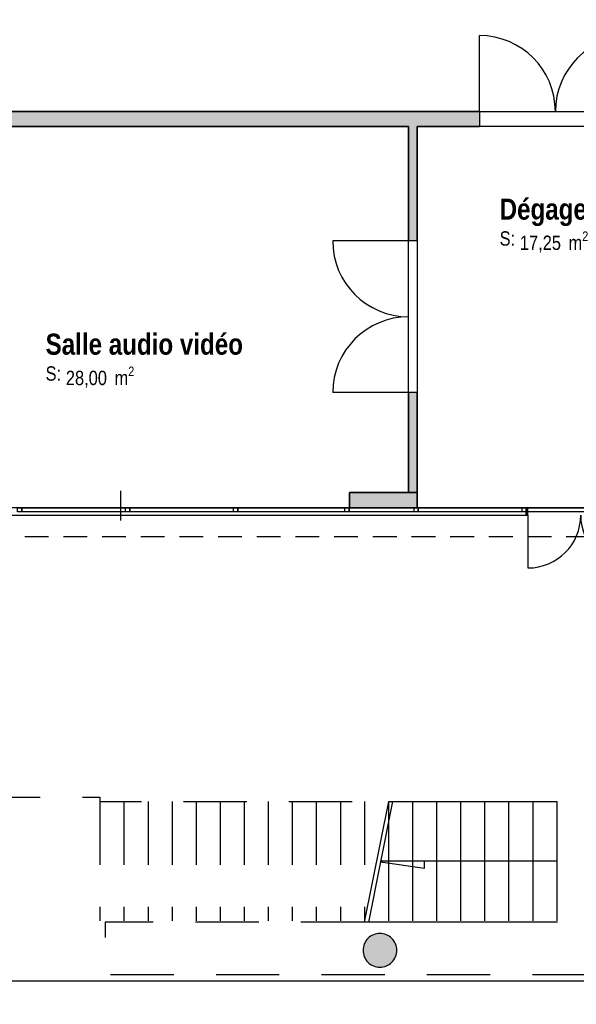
# Model space of a CAD drawing. Extents: x -24342 to 73038, y -9656 to 30949.
# Tile 34 of 170: x 1988 to 2648, y -1989 to -821. Entities that reach past the tile are written whole.
import ezdxf
from ezdxf.enums import TextEntityAlignment as Align

# ---------------------------------------------------------------- set-up
doc = ezdxf.new("R2010")
doc.units = 0
doc.set_wipeout_variables(frame=1)
for name, pattern in [('21.0032_xref_rdc_02_pro$0$Points tirets', [670.277762, 352.777767, -176.388884, 0, -141.111112]), ('21.0032_xref_rdc_02_pro$0$Tirets', [458.610928, 282.222247, -176.388681]), ('21.0032_xref_rdc_02_pro$0$Tirets petits', [125, 75, -50]), ('21.0032_xref_rdc_02_pro$0$Wipeout_Contour', [1000, 0, -1000]), ('ACAD_ISO12W100', [21, 12, -3, 0, -3, 0, -3])]:
    doc.linetypes.add(name, pattern=pattern)
for name, color, linetype in [('0_XREF', 250, 'Continuous'), ('21.0032_xref_rdc_02_pro$0$08-01 2D Dessin général.2D', 251, 'Continuous'), ('21.0032_xref_rdc_02_pro$0$A-AREA-____-OTLN.Modèle IFC', 251, 'Continuous'), ('21.0032_xref_rdc_02_pro$0$A-GLAZ-CURT-OTLN.Modèle IFC', 251, 'Continuous'), ('21.0032_xref_rdc_02_pro$0$A-GLAZ-CWMG-OTLN.Modèle IFC', 251, 'Continuous'), ('21.0032_xref_rdc_02_pro$0$A-WALL-____-OTLN.Modèle IFC', 251, 'Continuous'), ('21.0032_xref_rdc_02_pro$0$Marques de Zone ARCHICAD', 251, 'Continuous'), ('21.0032_xref_rdc_02_pro$0$Portes ARCHICAD', 251, 'Continuous'), ('21.0032_xref_rdc_02_pro$0$S-COLS-____-OTLN.Modèle IFC', 251, 'Continuous')]:
    doc.layers.add(name, color=color, linetype=linetype)
doc.styles.add('21.0032_xref_rdc_02_pro$0$STYLE_GENERE_1', font='ARIALNB.TTF')
doc.styles.add('21.0032_xref_rdc_02_pro$0$STYLE_GENERE_2', font='ARIALN.TTF')

# ---------------------------------------------------------------- blocks, each defined once
blk = doc.blocks.new('21.0032_xref_rdc_02_pro$0$Salle audio vidéo_SA_18_1', base_point=(21365, -12207))
at = {"layer": '21.0032_xref_rdc_02_pro$0$Marques de Zone ARCHICAD', "insert": (20427, -12326), "char_height": 170, "attachment_point": 1, "style": '21.0032_xref_rdc_02_pro$0$STYLE_GENERE_2'}
blk.add_mtext('\\A1;\\pt0,100;28,00{\\H0.66x;\\S^  ;} m{\\H0.66x;\\S2^  ;}', dxfattribs=at)
at = {"layer": '21.0032_xref_rdc_02_pro$0$Marques de Zone ARCHICAD'}
for tag, height, style, p in [('DUMMY_849', 250, '21.0032_xref_rdc_02_pro$0$STYLE_GENERE_1', (22543, -11862)), ('ROOM_NAME', 250, '21.0032_xref_rdc_02_pro$0$STYLE_GENERE_1', (20187, -11935)), ('calculatedAreaCode', 170, '21.0032_xref_rdc_02_pro$0$STYLE_GENERE_2', (20187, -12323))]:
    blk.add_attdef(tag, text='', height=height, dxfattribs=dict(at, style=style)).set_placement(p, align=Align.TOP_LEFT)
blk = doc.blocks.new('21.0032_xref_rdc_02_pro$0$Dégagement_COU_47_1', base_point=(26435, -10605))
at = {"layer": '21.0032_xref_rdc_02_pro$0$Marques de Zone ARCHICAD', "insert": (25809, -10723), "char_height": 170, "attachment_point": 1, "style": '21.0032_xref_rdc_02_pro$0$STYLE_GENERE_2'}
blk.add_mtext('\\A1;\\pt0,100;17,25{\\H0.66x;\\S^  ;} m{\\H0.66x;\\S2^  ;}', dxfattribs=at)
at = {"layer": '21.0032_xref_rdc_02_pro$0$Marques de Zone ARCHICAD'}
for tag, height, style, p in [('DUMMY_849', 250, '21.0032_xref_rdc_02_pro$0$STYLE_GENERE_1', (27301, -10259)), ('ROOM_NAME', 250, '21.0032_xref_rdc_02_pro$0$STYLE_GENERE_1', (25569, -10333)), ('calculatedAreaCode', 170, '21.0032_xref_rdc_02_pro$0$STYLE_GENERE_2', (25569, -10721))]:
    blk.add_attdef(tag, text='', height=height, dxfattribs=dict(at, style=style)).set_placement(p, align=Align.TOP_LEFT)
blk = doc.blocks.new('21.0032_xref_rdc_02_pro$0$Percement_45_1')
at = {"linetype": '21.0032_xref_rdc_02_pro$0$Wipeout_Contour', "ltscale": 101879.673917}
blk.add_wipeout([(16265, -14000), (16265, -14090), (25885, -14090), (25885, -14000)], dxfattribs=at).dxf.layer = '21.0032_xref_rdc_02_pro$0$A-WALL-____-OTLN.Modèle IFC'
at = {"layer": '21.0032_xref_rdc_02_pro$0$A-WALL-____-OTLN.Modèle IFC', "linetype": '21.0032_xref_rdc_02_pro$0$Points tirets'}
blk.add_line((21075, -13800), (21075, -14290), dxfattribs=at)
at = {"layer": '21.0032_xref_rdc_02_pro$0$A-WALL-____-OTLN.Modèle IFC', "linetype": 'Continuous', "flags": 128}
for points in [[(16265, -14000), (16265, -14090)], [(25885, -14000), (16265, -14000)], [(25885, -14090), (25885, -14000)], [(16265, -14090), (25885, -14090)]]:
    blk.add_lwpolyline(points, dxfattribs=at)
blk = doc.blocks.new('21.0032_xref_rdc_02_pro$0$Porte (Mur) 47[47]_1')
at = {"layer": '21.0032_xref_rdc_02_pro$0$Portes ARCHICAD', "linetype": 'Continuous'}
for p, q in [((25330, -9300), (25330, -8400)), ((27130, -9300), (27130, -8400))]:
    blk.add_line(p, q, dxfattribs=at)
for centre, start, end in [((25330, -9300), 0, 90), ((27130, -9300), 90, 180)]:
    blk.add_arc(centre, 900, start, end, dxfattribs=at)
blk = doc.blocks.new('21.0032_xref_rdc_02_pro$0$Mur_109_1', base_point=(30175, -9390))
at = {"layer": '21.0032_xref_rdc_02_pro$0$A-WALL-____-OTLN.Modèle IFC', "linetype": 'Continuous'}
blk.add_hatch(color=256, dxfattribs=at).paths.add_polyline_path([(25330, -9300), (12060, -9300), (12060, -9480), (25330, -9480)])
blk.add_line((25330, -9300), (25330, -9480), dxfattribs=at)
at = {"layer": '21.0032_xref_rdc_02_pro$0$A-WALL-____-OTLN.Modèle IFC', "linetype": 'Continuous', "flags": 128}
for points in [[(25330, -9300), (18280, -9300)], [(18240, -9480), (24490, -9480)], [(24590, -9480), (25330, -9480)]]:
    blk.add_lwpolyline(points, dxfattribs=at)
at = {"layer": '21.0032_xref_rdc_02_pro$0$Portes ARCHICAD', "linetype": 'Continuous'}
blk.add_blockref('21.0032_xref_rdc_02_pro$0$Porte (Mur) 47[47]_1', (0, 0), dxfattribs=at)
blk = doc.blocks.new('21.0032_xref_rdc_02_pro$0$Porte (Mur) 57[56]_1')
at = {"layer": '21.0032_xref_rdc_02_pro$0$Portes ARCHICAD', "linetype": 'Continuous'}
for p, q in [((24490, -10835), (23590, -10835)), ((24490, -12635), (23590, -12635))]:
    blk.add_line(p, q, dxfattribs=at)
for centre, start, end in [((24490, -10835), 180, 270), ((24490, -12635), 90, 180)]:
    blk.add_arc(centre, 900, start, end, dxfattribs=at)
blk = doc.blocks.new('21.0032_xref_rdc_02_pro$0$Mur_121_1', base_point=(24540, -13820))
at = {"layer": '21.0032_xref_rdc_02_pro$0$A-WALL-____-OTLN.Modèle IFC', "linetype": 'Continuous'}
for points in [[(24490, -10835), (24590, -10835), (24590, -9480), (24490, -9480)], [(24490, -13820), (24590, -13820), (24590, -12635), (24490, -12635)]]:
    blk.add_hatch(color=256, dxfattribs=at).paths.add_polyline_path(points)
for p, q in [((24590, -10835), (24490, -10835)), ((24590, -12635), (24490, -12635))]:
    blk.add_line(p, q, dxfattribs=at)
at = {"layer": '21.0032_xref_rdc_02_pro$0$A-WALL-____-OTLN.Modèle IFC', "linetype": 'Continuous', "flags": 128}
for points in [[(24490, -9480), (24490, -10835)], [(24590, -10835), (24590, -9480)], [(24490, -12635), (24490, -13820)], [(24590, -13820), (24590, -12635)], [(24490, -13820), (24590, -13820)]]:
    blk.add_lwpolyline(points, dxfattribs=at)
at = {"layer": '21.0032_xref_rdc_02_pro$0$Portes ARCHICAD', "linetype": 'Continuous'}
blk.add_blockref('21.0032_xref_rdc_02_pro$0$Porte (Mur) 57[56]_1', (0, 0), dxfattribs=at)
blk = doc.blocks.new('21.0032_xref_rdc_02_pro$0$Mur_169_1', base_point=(23790, -13910))
at = {"layer": '21.0032_xref_rdc_02_pro$0$A-WALL-____-OTLN.Modèle IFC', "linetype": 'Continuous'}
blk.add_hatch(color=256, dxfattribs=at).paths.add_polyline_path([(23790, -14000), (24590, -14000), (24590, -13820), (23790, -13820)])
at = {"layer": '21.0032_xref_rdc_02_pro$0$A-WALL-____-OTLN.Modèle IFC', "linetype": 'Continuous', "flags": 128}
for points in [[(24590, -13820), (23790, -13820)], [(23790, -13820), (23790, -14000)], [(24590, -14000), (24590, -13820)], [(23790, -14000), (24590, -14000)]]:
    blk.add_lwpolyline(points, dxfattribs=at)
blk = doc.blocks.new('21.0032_xref_rdc_02_pro$0$Porte (Mur) 70[68]_1')
at = {"layer": '21.0032_xref_rdc_02_pro$0$Portes ARCHICAD', "linetype": 'Continuous'}
for p, q in [((25905.256086, -14090), (25905.256086, -14715)), ((27155.256086, -14090), (27155.256086, -14715))]:
    blk.add_line(p, q, dxfattribs=at)
for centre, start, end in [((25905.256086, -14090), 270, 0), ((27155.256086, -14090), 180, 270)]:
    blk.add_arc(centre, 625, start, end, dxfattribs=at)
blk = doc.blocks.new('21.0032_xref_rdc_02_pro$0$Mur_182_1', base_point=(16265, -14045))
at = {"layer": '21.0032_xref_rdc_02_pro$0$A-WALL-____-OTLN.Modèle IFC', "linetype": 'Continuous'}
for points in [[(25905, -14000), (25885, -14000), (25885, -14090), (25905, -14090)], [(27155, -14000), (27155, -14090), (27180, -14090), (27180, -14000)]]:
    blk.add_hatch(color=256, dxfattribs=at).paths.add_polyline_path(points)
for p, q in [((25905, -14090), (25905, -14000)), ((27155, -14090), (27155, -14000))]:
    blk.add_line(p, q, dxfattribs=at)
at = {"layer": '21.0032_xref_rdc_02_pro$0$A-WALL-____-OTLN.Modèle IFC', "linetype": 'Continuous', "flags": 128}
for points in [[(25905, -14000), (25885, -14000)], [(27180, -14000), (27155, -14000)], [(25885, -14090), (25905, -14090)], [(27155, -14090), (27180, -14090)]]:
    blk.add_lwpolyline(points, dxfattribs=at)
at = {"layer": '21.0032_xref_rdc_02_pro$0$Portes ARCHICAD', "linetype": 'Continuous'}
blk.add_blockref('21.0032_xref_rdc_02_pro$0$Porte (Mur) 70[68]_1', (0, 0), dxfattribs=at)
blk = doc.blocks.new('21.0032_xref_rdc_02_pro$0$Mur_210_1', base_point=(16270, -14170))
at = {"layer": '21.0032_xref_rdc_02_pro$0$A-WALL-____-OTLN.Modèle IFC', "linetype": '21.0032_xref_rdc_02_pro$0$Tirets', "flags": 128}
for points in [[(33830.256086, -14000), (16270, -14000)], [(16270, -14340), (33830.256086, -14340)]]:
    blk.add_lwpolyline(points, dxfattribs=at)
blk = doc.blocks.new('21.0032_xref_rdc_02_pro$0$Poteau_6_1', base_point=(24150, -19250))
at = {"layer": '21.0032_xref_rdc_02_pro$0$S-COLS-____-OTLN.Modèle IFC', "linetype": 'Continuous'}
blk.add_hatch(color=256, dxfattribs=at).paths.add_polyline_path([(23950, -19250, 0.414214), (24150, -19450, 0.414214), (24350, -19250, 0.414214), (24150, -19050, 0.414214)])
at = {"layer": '21.0032_xref_rdc_02_pro$0$S-COLS-____-OTLN.Modèle IFC', "linetype": 'Continuous', "flags": 128}
blk.add_lwpolyline([(23950, -19250, 0.414214), (24150, -19450, 0.414214), (24350, -19250, 0.414214), (24150, -19050, 0.414214)], format="xyb", close=True, dxfattribs=at)
blk = doc.blocks.new('21.0032_xref_rdc_02_pro$0$IFC Extruded[208]_1', base_point=(25220, -14000))
at = {"layer": '21.0032_xref_rdc_02_pro$0$A-GLAZ-CURT-OTLN.Modèle IFC', "linetype": 'Continuous'}
for p, q in [((24605, -14005), (24605, -14045)), ((25835, -14005), (24605, -14005)), ((25835, -14045), (25835, -14005)), ((24605, -14045), (25835, -14045))]:
    blk.add_line(p, q, dxfattribs=at)
blk = doc.blocks.new('21.0032_xref_rdc_02_pro$0$IFC Extruded[209]_1', base_point=(24170, -14000))
at = {"layer": '21.0032_xref_rdc_02_pro$0$A-GLAZ-CURT-OTLN.Modèle IFC', "linetype": 'Continuous'}
for p, q in [((23785, -14005), (23785, -14045)), ((24555, -14005), (23785, -14005)), ((24555, -14045), (24555, -14005)), ((23785, -14045), (24555, -14045))]:
    blk.add_line(p, q, dxfattribs=at)
blk = doc.blocks.new('21.0032_xref_rdc_02_pro$0$IFC Extruded[210]_1', base_point=(23100, -14000))
at = {"layer": '21.0032_xref_rdc_02_pro$0$A-GLAZ-CURT-OTLN.Modèle IFC', "linetype": 'Continuous'}
for p, q in [((22465, -14005), (22465, -14045)), ((23735, -14005), (22465, -14005)), ((23735, -14045), (23735, -14005)), ((22465, -14045), (23735, -14045))]:
    blk.add_line(p, q, dxfattribs=at)
blk = doc.blocks.new('21.0032_xref_rdc_02_pro$0$IFC Extruded[211]_1', base_point=(21800, -14000))
at = {"layer": '21.0032_xref_rdc_02_pro$0$A-GLAZ-CURT-OTLN.Modèle IFC', "linetype": 'Continuous'}
for p, q in [((21185, -14005), (21185, -14045)), ((22415, -14005), (21185, -14005)), ((22415, -14045), (22415, -14005)), ((21185, -14045), (22415, -14045))]:
    blk.add_line(p, q, dxfattribs=at)
blk = doc.blocks.new('21.0032_xref_rdc_02_pro$0$IFC Extruded[212]_1', base_point=(20520, -14000))
at = {"layer": '21.0032_xref_rdc_02_pro$0$A-GLAZ-CURT-OTLN.Modèle IFC', "linetype": 'Continuous'}
for p, q in [((19905, -14005), (19905, -14045)), ((21135, -14005), (19905, -14005)), ((21135, -14045), (21135, -14005)), ((19905, -14045), (21135, -14045))]:
    blk.add_line(p, q, dxfattribs=at)
blk = doc.blocks.new('21.0032_xref_rdc_02_pro$0$IFC Extruded[223]_1', base_point=(26520, -14000))
at = {"layer": '21.0032_xref_rdc_02_pro$0$A-GLAZ-CURT-OTLN.Modèle IFC', "linetype": 'Continuous'}
for p, q in [((25885, -14005), (25885, -14045)), ((27155, -14005), (25885, -14005)), ((27155, -14045), (27155, -14005)), ((25885, -14045), (27155, -14045))]:
    blk.add_line(p, q, dxfattribs=at)
blk = doc.blocks.new('21.0032_xref_rdc_02_pro$0$IFC Extruded[224]_1', base_point=(25220, -14000))
at = {"layer": '21.0032_xref_rdc_02_pro$0$A-GLAZ-CURT-OTLN.Modèle IFC', "linetype": 'Continuous'}
for p, q in [((24605, -14005), (24605, -14045)), ((25835, -14005), (24605, -14005)), ((25835, -14045), (25835, -14005)), ((24605, -14045), (25835, -14045))]:
    blk.add_line(p, q, dxfattribs=at)
blk = doc.blocks.new('21.0032_xref_rdc_02_pro$0$IFC Extruded[225]_1', base_point=(24170, -14000))
at = {"layer": '21.0032_xref_rdc_02_pro$0$A-GLAZ-CURT-OTLN.Modèle IFC', "linetype": 'Continuous'}
for p, q in [((23785, -14005), (23785, -14045)), ((24555, -14005), (23785, -14005)), ((24555, -14045), (24555, -14005)), ((23785, -14045), (24555, -14045))]:
    blk.add_line(p, q, dxfattribs=at)
blk = doc.blocks.new('21.0032_xref_rdc_02_pro$0$IFC Extruded[226]_1', base_point=(23100, -14000))
at = {"layer": '21.0032_xref_rdc_02_pro$0$A-GLAZ-CURT-OTLN.Modèle IFC', "linetype": 'Continuous'}
for p, q in [((22465, -14005), (22465, -14045)), ((23735, -14005), (22465, -14005)), ((23735, -14045), (23735, -14005)), ((22465, -14045), (23735, -14045))]:
    blk.add_line(p, q, dxfattribs=at)
blk = doc.blocks.new('21.0032_xref_rdc_02_pro$0$IFC Extruded[227]_1', base_point=(21800, -14000))
at = {"layer": '21.0032_xref_rdc_02_pro$0$A-GLAZ-CURT-OTLN.Modèle IFC', "linetype": 'Continuous'}
for p, q in [((21185, -14005), (21185, -14045)), ((22415, -14005), (21185, -14005)), ((22415, -14045), (22415, -14005)), ((21185, -14045), (22415, -14045))]:
    blk.add_line(p, q, dxfattribs=at)
blk = doc.blocks.new('21.0032_xref_rdc_02_pro$0$IFC Extruded[228]_1', base_point=(20520, -14000))
at = {"layer": '21.0032_xref_rdc_02_pro$0$A-GLAZ-CURT-OTLN.Modèle IFC', "linetype": 'Continuous'}
for p, q in [((19905, -14005), (19905, -14045)), ((21135, -14005), (19905, -14005)), ((21135, -14045), (21135, -14005)), ((19905, -14045), (21135, -14045))]:
    blk.add_line(p, q, dxfattribs=at)
blk = doc.blocks.new('21.0032_xref_rdc_02_pro$0$IFC Extruded[242]_1', base_point=(24605, -14000))
at = {"layer": '21.0032_xref_rdc_02_pro$0$A-GLAZ-CWMG-OTLN.Modèle IFC', "linetype": 'Continuous'}
for p, q in [((24605, -14050), (24605, -14000)), ((25835, -14000), (24605, -14000)), ((25835, -14050), (25835, -14000)), ((25835, -14050), (24605, -14050))]:
    blk.add_line(p, q, dxfattribs=at)
blk = doc.blocks.new('21.0032_xref_rdc_02_pro$0$IFC Extruded[243]_1', base_point=(23785, -14000))
at = {"layer": '21.0032_xref_rdc_02_pro$0$A-GLAZ-CWMG-OTLN.Modèle IFC', "linetype": 'Continuous'}
for p, q in [((23785, -14050), (23785, -14000)), ((24555, -14000), (23785, -14000)), ((24555, -14050), (24555, -14000)), ((24555, -14050), (23785, -14050))]:
    blk.add_line(p, q, dxfattribs=at)
blk = doc.blocks.new('21.0032_xref_rdc_02_pro$0$IFC Extruded[244]_1', base_point=(22465, -14000))
at = {"layer": '21.0032_xref_rdc_02_pro$0$A-GLAZ-CWMG-OTLN.Modèle IFC', "linetype": 'Continuous'}
for p, q in [((22465, -14050), (22465, -14000)), ((23735, -14000), (22465, -14000)), ((23735, -14050), (23735, -14000)), ((23735, -14050), (22465, -14050))]:
    blk.add_line(p, q, dxfattribs=at)
blk = doc.blocks.new('21.0032_xref_rdc_02_pro$0$IFC Extruded[245]_1', base_point=(21185, -14000))
at = {"layer": '21.0032_xref_rdc_02_pro$0$A-GLAZ-CWMG-OTLN.Modèle IFC', "linetype": 'Continuous'}
for p, q in [((21185, -14050), (21185, -14000)), ((22415, -14000), (21185, -14000)), ((22415, -14050), (22415, -14000)), ((22415, -14050), (21185, -14050))]:
    blk.add_line(p, q, dxfattribs=at)
blk = doc.blocks.new('21.0032_xref_rdc_02_pro$0$IFC Extruded[246]_1', base_point=(19905, -14000))
at = {"layer": '21.0032_xref_rdc_02_pro$0$A-GLAZ-CWMG-OTLN.Modèle IFC', "linetype": 'Continuous'}
for p, q in [((19905, -14050), (19905, -14000)), ((21135, -14000), (19905, -14000)), ((21135, -14050), (21135, -14000)), ((21135, -14050), (19905, -14050))]:
    blk.add_line(p, q, dxfattribs=at)
blk = doc.blocks.new('21.0032_xref_rdc_02_pro$0$IFC Extruded[258]_1', base_point=(25885, -14000))
at = {"layer": '21.0032_xref_rdc_02_pro$0$A-GLAZ-CWMG-OTLN.Modèle IFC', "linetype": 'Continuous'}
for p, q in [((25885, -14050), (25885, -14000)), ((27155, -14000), (25885, -14000)), ((27155, -14050), (27155, -14000)), ((27155, -14050), (25885, -14050))]:
    blk.add_line(p, q, dxfattribs=at)
blk = doc.blocks.new('21.0032_xref_rdc_02_pro$0$IFC Extruded[259]_1', base_point=(24605, -14000))
at = {"layer": '21.0032_xref_rdc_02_pro$0$A-GLAZ-CWMG-OTLN.Modèle IFC', "linetype": 'Continuous'}
for p, q in [((24605, -14050), (24605, -14000)), ((25835, -14000), (24605, -14000)), ((25835, -14050), (25835, -14000)), ((25835, -14050), (24605, -14050))]:
    blk.add_line(p, q, dxfattribs=at)
blk = doc.blocks.new('21.0032_xref_rdc_02_pro$0$IFC Extruded[260]_1', base_point=(23785, -14000))
at = {"layer": '21.0032_xref_rdc_02_pro$0$A-GLAZ-CWMG-OTLN.Modèle IFC', "linetype": 'Continuous'}
for p, q in [((23785, -14050), (23785, -14000)), ((24555, -14000), (23785, -14000)), ((24555, -14050), (24555, -14000)), ((24555, -14050), (23785, -14050))]:
    blk.add_line(p, q, dxfattribs=at)
blk = doc.blocks.new('21.0032_xref_rdc_02_pro$0$IFC Extruded[261]_1', base_point=(22465, -14000))
at = {"layer": '21.0032_xref_rdc_02_pro$0$A-GLAZ-CWMG-OTLN.Modèle IFC', "linetype": 'Continuous'}
for p, q in [((22465, -14050), (22465, -14000)), ((23735, -14000), (22465, -14000)), ((23735, -14050), (23735, -14000)), ((23735, -14050), (22465, -14050))]:
    blk.add_line(p, q, dxfattribs=at)
blk = doc.blocks.new('21.0032_xref_rdc_02_pro$0$IFC Extruded[262]_1', base_point=(21185, -14000))
at = {"layer": '21.0032_xref_rdc_02_pro$0$A-GLAZ-CWMG-OTLN.Modèle IFC', "linetype": 'Continuous'}
for p, q in [((21185, -14050), (21185, -14000)), ((22415, -14000), (21185, -14000)), ((22415, -14050), (22415, -14000)), ((22415, -14050), (21185, -14050))]:
    blk.add_line(p, q, dxfattribs=at)
blk = doc.blocks.new('21.0032_xref_rdc_02_pro$0$IFC Extruded[263]_1', base_point=(19905, -14000))
at = {"layer": '21.0032_xref_rdc_02_pro$0$A-GLAZ-CWMG-OTLN.Modèle IFC', "linetype": 'Continuous'}
for p, q in [((19905, -14050), (19905, -14000)), ((21135, -14000), (19905, -14000)), ((21135, -14050), (21135, -14000)), ((21135, -14050), (19905, -14050))]:
    blk.add_line(p, q, dxfattribs=at)
blk = doc.blocks.new('21.0032_xref_rdc_02_pro$0$IFC Extruded[286]_1', base_point=(19905, -14000))
at = {"layer": '21.0032_xref_rdc_02_pro$0$A-GLAZ-CWMG-OTLN.Modèle IFC', "linetype": 'Continuous'}
for p, q in [((19905, -14050), (19905, -14000)), ((21135, -14000), (19905, -14000)), ((21135, -14050), (21135, -14000)), ((21135, -14050), (19905, -14050))]:
    blk.add_line(p, q, dxfattribs=at)
blk = doc.blocks.new('21.0032_xref_rdc_02_pro$0$IFC Extruded[287]_1', base_point=(21185, -14000))
at = {"layer": '21.0032_xref_rdc_02_pro$0$A-GLAZ-CWMG-OTLN.Modèle IFC', "linetype": 'Continuous'}
for p, q in [((21185, -14050), (21185, -14000)), ((22415, -14000), (21185, -14000)), ((22415, -14050), (22415, -14000)), ((22415, -14050), (21185, -14050))]:
    blk.add_line(p, q, dxfattribs=at)
blk = doc.blocks.new('21.0032_xref_rdc_02_pro$0$IFC Extruded[288]_1', base_point=(22465, -14000))
at = {"layer": '21.0032_xref_rdc_02_pro$0$A-GLAZ-CWMG-OTLN.Modèle IFC', "linetype": 'Continuous'}
for p, q in [((22465, -14050), (22465, -14000)), ((23735, -14000), (22465, -14000)), ((23735, -14050), (23735, -14000)), ((23735, -14050), (22465, -14050))]:
    blk.add_line(p, q, dxfattribs=at)
blk = doc.blocks.new('21.0032_xref_rdc_02_pro$0$IFC Extruded[289]_1', base_point=(23785, -14000))
at = {"layer": '21.0032_xref_rdc_02_pro$0$A-GLAZ-CWMG-OTLN.Modèle IFC', "linetype": 'Continuous'}
for p, q in [((23785, -14050), (23785, -14000)), ((24555, -14000), (23785, -14000)), ((24555, -14050), (24555, -14000)), ((24555, -14050), (23785, -14050))]:
    blk.add_line(p, q, dxfattribs=at)
blk = doc.blocks.new('21.0032_xref_rdc_02_pro$0$IFC Extruded[290]_1', base_point=(24605, -14000))
at = {"layer": '21.0032_xref_rdc_02_pro$0$A-GLAZ-CWMG-OTLN.Modèle IFC', "linetype": 'Continuous'}
for p, q in [((24605, -14050), (24605, -14000)), ((25835, -14000), (24605, -14000)), ((25835, -14050), (25835, -14000)), ((25835, -14050), (24605, -14050))]:
    blk.add_line(p, q, dxfattribs=at)
blk = doc.blocks.new('21.0032_xref_rdc_02_pro$0$IFC Extruded[291]_1', base_point=(25885, -14000))
at = {"layer": '21.0032_xref_rdc_02_pro$0$A-GLAZ-CWMG-OTLN.Modèle IFC', "linetype": 'Continuous'}
for p, q in [((25885, -14050), (25885, -14000)), ((27155, -14000), (25885, -14000)), ((27155, -14050), (27155, -14000)), ((27155, -14050), (25885, -14050))]:
    blk.add_line(p, q, dxfattribs=at)
blk = doc.blocks.new('21.0032_xref_rdc_02_pro$0$IFC Extruded[292]_1', base_point=(25860, -14000))
at = {"layer": '21.0032_xref_rdc_02_pro$0$A-GLAZ-CWMG-OTLN.Modèle IFC', "linetype": 'Continuous'}
for p, q in [((25835, -14050), (25835, -14000)), ((25835, -14000), (25885, -14000)), ((25885, -14000), (25885, -14050)), ((25885, -14050), (25835, -14050))]:
    blk.add_line(p, q, dxfattribs=at)
blk = doc.blocks.new('21.0032_xref_rdc_02_pro$0$IFC Extruded[293]_1', base_point=(24580, -14000))
at = {"layer": '21.0032_xref_rdc_02_pro$0$A-GLAZ-CWMG-OTLN.Modèle IFC', "linetype": 'Continuous'}
for p, q in [((24555, -14050), (24555, -14000)), ((24555, -14000), (24605, -14000)), ((24605, -14000), (24605, -14050)), ((24605, -14050), (24555, -14050))]:
    blk.add_line(p, q, dxfattribs=at)
blk = doc.blocks.new('21.0032_xref_rdc_02_pro$0$IFC Extruded[301]_1', base_point=(25860, -14000))
at = {"layer": '21.0032_xref_rdc_02_pro$0$A-GLAZ-CWMG-OTLN.Modèle IFC', "linetype": 'Continuous'}
for p, q in [((25835, -14050), (25835, -14000)), ((25835, -14000), (25885, -14000)), ((25885, -14000), (25885, -14050)), ((25885, -14050), (25835, -14050))]:
    blk.add_line(p, q, dxfattribs=at)
blk = doc.blocks.new('21.0032_xref_rdc_02_pro$0$IFC Extruded[302]_1', base_point=(24580, -14000))
at = {"layer": '21.0032_xref_rdc_02_pro$0$A-GLAZ-CWMG-OTLN.Modèle IFC', "linetype": 'Continuous'}
for p, q in [((24555, -14050), (24555, -14000)), ((24555, -14000), (24605, -14000)), ((24605, -14000), (24605, -14050)), ((24605, -14050), (24555, -14050))]:
    blk.add_line(p, q, dxfattribs=at)
blk = doc.blocks.new('21.0032_xref_rdc_02_pro$0$IFC Extruded[303]_1', base_point=(23760, -14000))
at = {"layer": '21.0032_xref_rdc_02_pro$0$A-GLAZ-CWMG-OTLN.Modèle IFC', "linetype": 'Continuous'}
for p, q in [((23735, -14050), (23735, -14000)), ((23735, -14000), (23785, -14000)), ((23785, -14000), (23785, -14050)), ((23785, -14050), (23735, -14050))]:
    blk.add_line(p, q, dxfattribs=at)
blk = doc.blocks.new('21.0032_xref_rdc_02_pro$0$IFC Extruded[304]_1', base_point=(23760, -14000))
at = {"layer": '21.0032_xref_rdc_02_pro$0$A-GLAZ-CWMG-OTLN.Modèle IFC', "linetype": 'Continuous'}
for p, q in [((23735, -14050), (23735, -14000)), ((23735, -14000), (23785, -14000)), ((23785, -14000), (23785, -14050)), ((23785, -14050), (23735, -14050))]:
    blk.add_line(p, q, dxfattribs=at)
blk = doc.blocks.new('21.0032_xref_rdc_02_pro$0$IFC Extruded[305]_1', base_point=(22440, -14000))
at = {"layer": '21.0032_xref_rdc_02_pro$0$A-GLAZ-CWMG-OTLN.Modèle IFC', "linetype": 'Continuous'}
for p, q in [((22415, -14050), (22415, -14000)), ((22415, -14000), (22465, -14000)), ((22465, -14000), (22465, -14050)), ((22465, -14050), (22415, -14050))]:
    blk.add_line(p, q, dxfattribs=at)
blk = doc.blocks.new('21.0032_xref_rdc_02_pro$0$IFC Extruded[306]_1', base_point=(22440, -14000))
at = {"layer": '21.0032_xref_rdc_02_pro$0$A-GLAZ-CWMG-OTLN.Modèle IFC', "linetype": 'Continuous'}
for p, q in [((22415, -14050), (22415, -14000)), ((22415, -14000), (22465, -14000)), ((22465, -14000), (22465, -14050)), ((22465, -14050), (22415, -14050))]:
    blk.add_line(p, q, dxfattribs=at)
blk = doc.blocks.new('21.0032_xref_rdc_02_pro$0$IFC Extruded[307]_1', base_point=(21160, -14000))
at = {"layer": '21.0032_xref_rdc_02_pro$0$A-GLAZ-CWMG-OTLN.Modèle IFC', "linetype": 'Continuous'}
for p, q in [((21135, -14050), (21135, -14000)), ((21135, -14000), (21185, -14000)), ((21185, -14000), (21185, -14050)), ((21185, -14050), (21135, -14050))]:
    blk.add_line(p, q, dxfattribs=at)
blk = doc.blocks.new('21.0032_xref_rdc_02_pro$0$IFC Extruded[308]_1', base_point=(21160, -14000))
at = {"layer": '21.0032_xref_rdc_02_pro$0$A-GLAZ-CWMG-OTLN.Modèle IFC', "linetype": 'Continuous'}
for p, q in [((21135, -14050), (21135, -14000)), ((21135, -14000), (21185, -14000)), ((21185, -14000), (21185, -14050)), ((21185, -14050), (21135, -14050))]:
    blk.add_line(p, q, dxfattribs=at)
blk = doc.blocks.new('21.0032_xref_rdc_02_pro$0$IFC Extruded[309]_1', base_point=(19880, -14000))
at = {"layer": '21.0032_xref_rdc_02_pro$0$A-GLAZ-CWMG-OTLN.Modèle IFC', "linetype": 'Continuous'}
for p, q in [((19855, -14050), (19855, -14000)), ((19855, -14000), (19905, -14000)), ((19905, -14000), (19905, -14050)), ((19905, -14050), (19855, -14050))]:
    blk.add_line(p, q, dxfattribs=at)
blk = doc.blocks.new('21.0032_xref_rdc_02_pro$0$IFC Extruded[310]_1', base_point=(19880, -14000))
at = {"layer": '21.0032_xref_rdc_02_pro$0$A-GLAZ-CWMG-OTLN.Modèle IFC', "linetype": 'Continuous'}
for p, q in [((19855, -14050), (19855, -14000)), ((19855, -14000), (19905, -14000)), ((19905, -14000), (19905, -14050)), ((19905, -14050), (19855, -14050))]:
    blk.add_line(p, q, dxfattribs=at)
blk = doc.blocks.new('21.0032_xref_rdc_02_pro$0$IFC Extruded[318]_1', base_point=(25860, -14000))
at = {"layer": '21.0032_xref_rdc_02_pro$0$A-GLAZ-CWMG-OTLN.Modèle IFC', "linetype": 'Continuous'}
for p, q in [((25835, -14050), (25835, -14000)), ((25835, -14000), (25885, -14000)), ((25885, -14000), (25885, -14050)), ((25885, -14050), (25835, -14050))]:
    blk.add_line(p, q, dxfattribs=at)
blk = doc.blocks.new('21.0032_xref_rdc_02_pro')
at = {"layer": '21.0032_xref_rdc_02_pro$0$08-01 2D Dessin général.2D', "linetype": '21.0032_xref_rdc_02_pro$0$Tirets petits'}
for p, q in [((2083.1, -1748.5), (2083.1, -1890)), ((2111.6, -1748.5), (2111.6, -1890)), ((2140.1, -1748.5), (2140.1, -1890)), ((2168.6, -1748.5), (2168.6, -1890)), ((2197.1, -1748.5), (2197.1, -1890)), ((2225.6, -1748.5), (2225.6, -1890)), ((2254.1, -1748.5), (2254.1, -1890)), ((2282.6, -1748.5), (2282.6, -1890)), ((2311.1, -1748.5), (2311.1, -1890)), ((2339.6, -1748.5), (2339.6, -1890)), ((2368.1, -1748.5), (2368.1, -1890)), ((2396.6, -1748.5), (2396.6, -1890))]:
    blk.add_line(p, q, dxfattribs=at)
at = {"layer": '21.0032_xref_rdc_02_pro$0$08-01 2D Dessin général.2D', "linetype": '21.0032_xref_rdc_02_pro$0$Points tirets'}
for p, q in [((2425.1, -1748.5), (2396.3, -1891.5)), ((2430.1, -1748.5), (2401.3, -1891.5))]:
    blk.add_line(p, q, dxfattribs=at)
at = {"layer": '21.0032_xref_rdc_02_pro$0$08-01 2D Dessin général.2D', "linetype": 'Continuous'}
for p, q in [((2425.1, -1748.5), (2425.1, -1890)), ((2453.6, -1748.5), (2453.6, -1890)), ((2482.1, -1748.5), (2482.1, -1890)), ((2510.6, -1748.5), (2510.6, -1890)), ((2539.1, -1748.5), (2539.1, -1890)), ((2567.6, -1748.5), (2567.6, -1890)), ((2596.1, -1748.5), (2596.1, -1890)), ((2624.6, -1748.5), (2624.6, -1890)), ((2415.7, -1820), (2467.7, -1827.7)), ((2624.6, -1819.3), (2415.8, -1819.3)), ((2467.7, -1827.7), (2467.7, -1819.3))]:
    blk.add_line(p, q, dxfattribs=at)
at = {"layer": '21.0032_xref_rdc_02_pro$0$08-01 2D Dessin général.2D', "linetype": 'Continuous', "flags": 128}
for points in [[(2425.1, -1748.5), (2624.6, -1748.5)], [(2625.4, -1891.5), (2396.3, -1891.5)]]:
    blk.add_lwpolyline(points, dxfattribs=at)
at = {"layer": '21.0032_xref_rdc_02_pro$0$08-01 2D Dessin général.2D', "linetype": '21.0032_xref_rdc_02_pro$0$Tirets petits', "flags": 128}
blk.add_lwpolyline([(2396.3, -1891.5), (2089.5, -1891.5), (2089.5, -1953.5), (5606.4, -1953.5), (5606.4, -1891.5), (5167.4, -1891.5)], dxfattribs=at)
at = {"layer": '21.0032_xref_rdc_02_pro$0$A-AREA-____-OTLN.Modèle IFC', "linetype": 'Continuous', "flags": 128}
for points in [[(3008.5, -930), (3008.5, -28), (1828, -28), (1828, -930)], [(2449, -948), (1824, -948), (1824, -1382), (1859, -1382), (1859, -1400), (2379, -1400), (2379, -1382), (2449, -1382)], [(3182, -948), (3037.5, -948), (3017.5, -948), (2459, -948), (2459, -1381.8), (2459, -1400), (2714, -1400), (2714, -1070), (3054, -1070), (3182, -1070)]]:
    blk.add_lwpolyline(points, close=True, dxfattribs=at)
blk.add_lwpolyline([(6560.1, -1366.3, -0.157957), (6506.5, -1249), (6331.3, -1249, -0.214878), (6262.9, -1381.1), (6262.9, -1961.4), (1456.6, -1961.4), (1456.6, -1381.1, -0.215084), (1388.2, -1249), (1227.6, -1249, -0.214969), (1159.4, -1381), (1158.3, -1961.4), (647.4, -1961.4), (647.4, -2120.4), (3390, -2120), (3390, -2524), (3610, -2529.1), (3610, -2460), (4101.5, -2460), (4101.5, -2529.1), (4390, -2529), (4390, -2120), (8761.1, -2120)], format="xyb", dxfattribs=at)
at = {"layer": '21.0032_xref_rdc_02_pro$0$A-AREA-____-OTLN.Modèle IFC', "linetype": 'Continuous', "xscale": 0.1, "yscale": 0.1, "zscale": 0.1}
for name, p, values in [('21.0032_xref_rdc_02_pro$0$Dégagement_COU_47_1', (2643.5, -1060.5), {'ROOM_NAME': 'Dégagement', 'calculatedAreaCode': 'S: '}), ('21.0032_xref_rdc_02_pro$0$Salle audio vidéo_SA_18_1', (2136.5, -1220.7), {'ROOM_NAME': 'Salle audio vidéo', 'calculatedAreaCode': 'S: '})]:
    blk.add_blockref(name, p, dxfattribs=at).add_auto_attribs(values)
at = {"layer": '21.0032_xref_rdc_02_pro$0$A-WALL-____-OTLN.Modèle IFC', "xscale": 0.1, "yscale": 0.1, "zscale": 0.1}
blk.add_blockref('21.0032_xref_rdc_02_pro$0$Mur_109_1', (3017.5, -939), dxfattribs=at)
at = {"layer": '21.0032_xref_rdc_02_pro$0$S-COLS-____-OTLN.Modèle IFC', "xscale": 0.1, "yscale": 0.1, "zscale": 0.1}
blk.add_blockref('21.0032_xref_rdc_02_pro$0$Poteau_6_1', (2415, -1925), dxfattribs=at)
at = {"layer": '21.0032_xref_rdc_02_pro$0$A-WALL-____-OTLN.Modèle IFC', "linetype": 'Continuous', "xscale": 0.1, "yscale": 0.1, "zscale": 0.1}
blk.add_blockref('21.0032_xref_rdc_02_pro$0$Percement_45_1', (0, 0), dxfattribs=at)
at = {"layer": '21.0032_xref_rdc_02_pro$0$08-01 2D Dessin général.2D', "linetype": '21.0032_xref_rdc_02_pro$0$Tirets petits', "flags": 128}
blk.add_lwpolyline([(1464.5, -1386.2), (1464.5, -1953.4), (1936.6, -1953.4), (1936.6, -1743.4), (2083.1, -1743.4), (2083.1, -1748.5), (2425.1, -1748.5)], dxfattribs=at)
at = {"layer": '21.0032_xref_rdc_02_pro$0$A-GLAZ-CURT-OTLN.Modèle IFC', "linetype": 'Continuous', "xscale": 0.1, "yscale": 0.1, "zscale": 0.1}
for name, p in [('21.0032_xref_rdc_02_pro$0$IFC Extruded[212]_1', (2052, -1400)), ('21.0032_xref_rdc_02_pro$0$IFC Extruded[228]_1', (2052, -1400)), ('21.0032_xref_rdc_02_pro$0$IFC Extruded[211]_1', (2180, -1400)), ('21.0032_xref_rdc_02_pro$0$IFC Extruded[227]_1', (2180, -1400)), ('21.0032_xref_rdc_02_pro$0$IFC Extruded[210]_1', (2310, -1400)), ('21.0032_xref_rdc_02_pro$0$IFC Extruded[226]_1', (2310, -1400)), ('21.0032_xref_rdc_02_pro$0$IFC Extruded[209]_1', (2417, -1400)), ('21.0032_xref_rdc_02_pro$0$IFC Extruded[225]_1', (2417, -1400)), ('21.0032_xref_rdc_02_pro$0$IFC Extruded[208]_1', (2522, -1400)), ('21.0032_xref_rdc_02_pro$0$IFC Extruded[224]_1', (2522, -1400)), ('21.0032_xref_rdc_02_pro$0$IFC Extruded[223]_1', (2652, -1400))]:
    blk.add_blockref(name, p, dxfattribs=at)
at = {"layer": '21.0032_xref_rdc_02_pro$0$A-GLAZ-CWMG-OTLN.Modèle IFC', "linetype": 'Continuous', "xscale": 0.1, "yscale": 0.1, "zscale": 0.1}
for name, p in [('21.0032_xref_rdc_02_pro$0$IFC Extruded[309]_1', (1988, -1400)), ('21.0032_xref_rdc_02_pro$0$IFC Extruded[310]_1', (1988, -1400)), ('21.0032_xref_rdc_02_pro$0$IFC Extruded[246]_1', (1990.5, -1400)), ('21.0032_xref_rdc_02_pro$0$IFC Extruded[263]_1', (1990.5, -1400)), ('21.0032_xref_rdc_02_pro$0$IFC Extruded[286]_1', (1990.5, -1400)), ('21.0032_xref_rdc_02_pro$0$IFC Extruded[307]_1', (2116, -1400)), ('21.0032_xref_rdc_02_pro$0$IFC Extruded[308]_1', (2116, -1400)), ('21.0032_xref_rdc_02_pro$0$IFC Extruded[245]_1', (2118.5, -1400)), ('21.0032_xref_rdc_02_pro$0$IFC Extruded[262]_1', (2118.5, -1400)), ('21.0032_xref_rdc_02_pro$0$IFC Extruded[287]_1', (2118.5, -1400)), ('21.0032_xref_rdc_02_pro$0$IFC Extruded[305]_1', (2244, -1400)), ('21.0032_xref_rdc_02_pro$0$IFC Extruded[306]_1', (2244, -1400)), ('21.0032_xref_rdc_02_pro$0$IFC Extruded[244]_1', (2246.5, -1400)), ('21.0032_xref_rdc_02_pro$0$IFC Extruded[261]_1', (2246.5, -1400)), ('21.0032_xref_rdc_02_pro$0$IFC Extruded[288]_1', (2246.5, -1400)), ('21.0032_xref_rdc_02_pro$0$IFC Extruded[303]_1', (2376, -1400)), ('21.0032_xref_rdc_02_pro$0$IFC Extruded[304]_1', (2376, -1400)), ('21.0032_xref_rdc_02_pro$0$IFC Extruded[243]_1', (2378.5, -1400)), ('21.0032_xref_rdc_02_pro$0$IFC Extruded[260]_1', (2378.5, -1400)), ('21.0032_xref_rdc_02_pro$0$IFC Extruded[289]_1', (2378.5, -1400)), ('21.0032_xref_rdc_02_pro$0$IFC Extruded[293]_1', (2458, -1400)), ('21.0032_xref_rdc_02_pro$0$IFC Extruded[302]_1', (2458, -1400)), ('21.0032_xref_rdc_02_pro$0$IFC Extruded[242]_1', (2460.5, -1400)), ('21.0032_xref_rdc_02_pro$0$IFC Extruded[259]_1', (2460.5, -1400)), ('21.0032_xref_rdc_02_pro$0$IFC Extruded[290]_1', (2460.5, -1400)), ('21.0032_xref_rdc_02_pro$0$IFC Extruded[292]_1', (2586, -1400)), ('21.0032_xref_rdc_02_pro$0$IFC Extruded[301]_1', (2586, -1400)), ('21.0032_xref_rdc_02_pro$0$IFC Extruded[318]_1', (2586, -1400)), ('21.0032_xref_rdc_02_pro$0$IFC Extruded[258]_1', (2588.5, -1400)), ('21.0032_xref_rdc_02_pro$0$IFC Extruded[291]_1', (2588.5, -1400))]:
    blk.add_blockref(name, p, dxfattribs=at)
at = {"layer": '21.0032_xref_rdc_02_pro$0$A-WALL-____-OTLN.Modèle IFC', "xscale": 0.1, "yscale": 0.1, "zscale": 0.1}
for name, p in [('21.0032_xref_rdc_02_pro$0$Mur_121_1', (2454, -1382)), ('21.0032_xref_rdc_02_pro$0$Mur_169_1', (2379, -1391)), ('21.0032_xref_rdc_02_pro$0$Mur_210_1', (1627, -1417)), ('21.0032_xref_rdc_02_pro$0$Mur_182_1', (1626.5, -1404.5))]:
    blk.add_blockref(name, p, dxfattribs=at)

msp = doc.modelspace()

# ---------------------------------------------------------------- block references
at = {"layer": '0_XREF', "linetype": 'ACAD_ISO12W100'}
msp.add_blockref('21.0032_xref_rdc_02_pro', (0, 0), dxfattribs=at)

doc.saveas('drawing.dxf')
